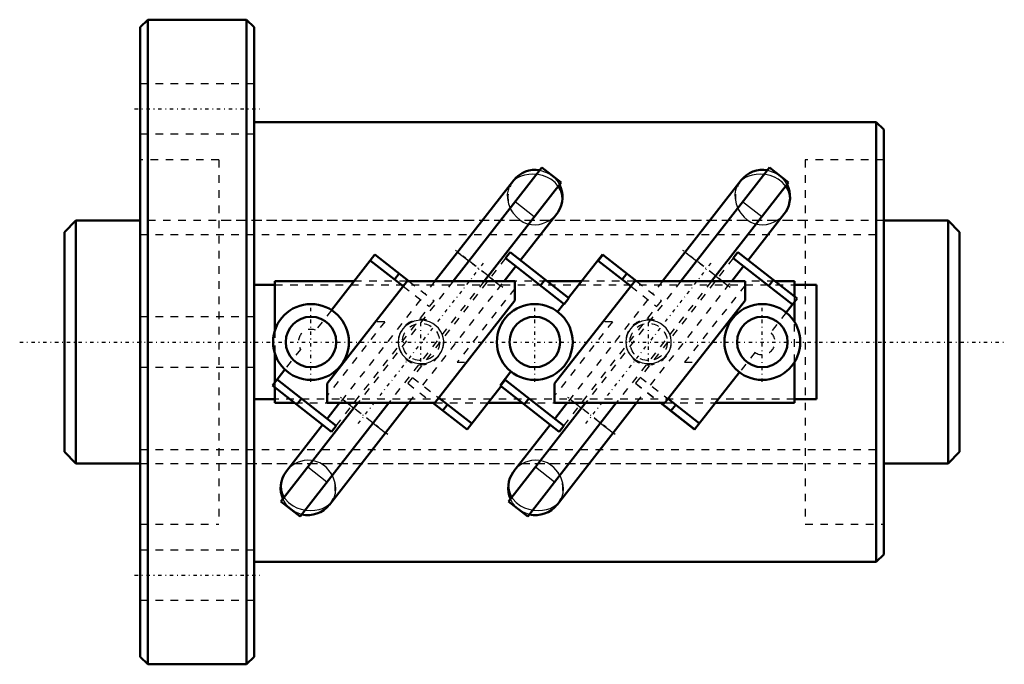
# Model space of a CAD drawing. Header units: millimetres. Extents: x -16 to 114, y -42 to 42.
import ezdxf

# ---------------------------------------------------------------- set-up
doc = ezdxf.new("R2010")
doc.units = ezdxf.units.MM
doc.linetypes.add('Center', pattern=[1.5, 0.45, -0.5, 0.05, -0.5])
doc.linetypes.add('Dashed', pattern=[2, 1, -1])
for name, color, linetype, lineweight in [('2d ConnectionPoints', 7, 'Continuous', 50), ('AM_0', 7, 'Continuous', 50), ('AM_4', 3, 'Continuous', 25), ('AM_5', 3, 'Continuous', 25), ('AM_7', 7, 'Center', 25), ('AM_9', 6, 'Dashed', 25)]:
    doc.layers.add(name, color=color, linetype=linetype, lineweight=lineweight)

# ---------------------------------------------------------------- blocks, each defined once
blk = doc.blocks.new('1_HBN3210_5_RRG1_108L_C0_0100__Nut_0_in_HBN3210_5RRG2_118LC0_0G200__rev_0')
at = {"layer": 'AM_0'}
for p, q in [((1, 42.5), (0, 41.5)), ((14, 42.5), (1, 42.5)), ((1, 42.5), (1, -42.5)), ((15, 41.5), (14, 42.5)), ((14, 42.5), (14, -42.5)), ((0, 41.5), (0, -41.5)), ((15, 41.5), (15, -41.5)), ((97, 29), (15, 29)), ((98, 28), (97, 29)), ((97, 29), (97, -29)), ((98, 28), (98, -28)), ((52.93, 22.99), (41.25, 8.03)), ((55.46, 21.02), (52.93, 22.99)), ((82.93, 22.99), (71.25, 8.03)), ((85.46, 21.02), (82.93, 22.99)), ((49.22, 21.33), (38.84, 8.03)), ((55.46, 21.02), (45.31, 8.03)), ((79.22, 21.33), (68.84, 8.03)), ((85.46, 21.02), (75.31, 8.03)), ((50.12, 10.78), (54.89, 16.89)), ((80.12, 10.78), (84.89, 16.89)), ((48.78, 11.83), (48.16, 11.04)), ((48.78, 11.83), (56.51, 5.79)), ((78.78, 11.83), (78.16, 11.04)), ((78.78, 11.83), (86.58, 5.73)), ((30.92, 11.55), (25.19, 4.21)), ((30.3, 10.76), (34.65, 7.36)), ((30.92, 11.55), (35.42, 8.03)), ((48.16, 11.04), (55.89, 5)), ((60.92, 11.55), (56.45, 5.83)), ((60.38, 10.7), (60.99, 11.49)), ((60.38, 10.7), (64.65, 7.36)), ((60.92, 11.55), (65.42, 8.03)), ((78.16, 11.04), (85.96, 4.94)), ((47.97, 8.03), (49.51, 10)), ((77.97, 8.03), (79.51, 10)), ((17.75, 8.03), (17.75, 1.56)), ((28.18, 8.03), (17.75, 8.03)), ((24.62, -5.48), (35.18, 8.03)), ((33.51, 8.26), (34.12, 9.05)), ((49.38, 8.03), (35.18, 8.03)), ((49.38, 8.03), (49.38, 5.48)), ((53.38, 8.23), (52.76, 7.44)), ((58.18, 8.03), (53.63, 8.03)), ((54.62, -5.48), (65.18, 8.03)), ((63.51, 8.26), (64.12, 9.05)), ((79.72, 8.03), (65.18, 8.03)), ((79.72, 8.03), (79.72, 5.48)), ((83.45, 8.17), (82.84, 7.39)), ((86.25, 8.03), (83.63, 8.03)), ((86.25, 5.99), (86.25, 8.03)), ((15, 7.55), (17.75, 7.55)), ((86.25, 7.55), (89.16, 7.55)), ((89.16, 7.55), (89.16, -7.55)), ((49.38, 5.48), (38.82, -8.04)), ((56.51, 5.79), (55.89, 5)), ((79.72, 5.48), (69.16, -8.04)), ((86.58, 5.73), (85.14, 3.89)), ((86.25, 2.63), (86.25, 5.31)), ((55.84, 5.04), (55.02, 3.99)), ((17.75, -1.56), (17.75, -5.31)), ((19.06, -3.63), (17.42, -5.73)), ((48.86, -3.89), (47.42, -5.73)), ((86.25, -8.04), (86.25, -2.63)), ((18.04, -4.94), (25.84, -11.04)), ((47.49, -5.79), (48.11, -5)), ((48.11, -5), (55.84, -11.04)), ((78.98, -3.99), (73.08, -11.55)), ((17.42, -5.73), (25.22, -11.83)), ((17.75, -5.99), (17.75, -8.04)), ((24.62, -8.04), (24.62, -5.48)), ((47.55, -5.83), (43.08, -11.55)), ((47.42, -5.73), (55.22, -11.83)), ((54.62, -8.04), (54.62, -5.48)), ((17.75, -7.55), (15, -7.55)), ((20.62, -8.23), (21.24, -7.44)), ((39.35, -7.36), (43.7, -10.76)), ((50.62, -8.23), (51.24, -7.44)), ((69.57, -7.51), (73.71, -10.74)), ((89.16, -7.55), (86.25, -7.55)), ((17.75, -8.04), (20.37, -8.04)), ((28.69, -8.04), (18.54, -21.02)), ((32.75, -8.04), (21.07, -22.99)), ((38.82, -8.04), (24.62, -8.04)), ((26.28, -8.04), (24.65, -10.12)), ((24.94, -21.45), (35.42, -8.04)), ((38.58, -8.04), (43.08, -11.55)), ((40.49, -8.26), (39.88, -9.05)), ((45.82, -8.04), (50.37, -8.04)), ((58.69, -8.04), (48.54, -21.02)), ((62.75, -8.04), (51.07, -22.99)), ((69.16, -8.04), (54.62, -8.04)), ((56.28, -8.04), (54.65, -10.12)), ((54.94, -21.45), (65.42, -8.04)), ((68.58, -8.04), (73.08, -11.55)), ((68.62, -8.04), (73.09, -11.53)), ((70.58, -8.3), (69.96, -9.09)), ((75.82, -8.04), (86.25, -8.04)), ((24.04, -10.91), (19.26, -17.02)), ((25.22, -11.83), (25.84, -11.04)), ((54.04, -10.91), (49.26, -17.02)), ((55.22, -11.83), (55.84, -11.04)), ((19.27, -17.01), (19.17, -17.15)), ((49.27, -17.01), (49.17, -17.15)), ((21.07, -22.99), (18.54, -21.02)), ((51.07, -22.99), (48.54, -21.02)), ((97, -29), (98, -28)), ((15, -29), (97, -29)), ((0, -41.5), (1, -42.5)), ((14, -42.5), (15, -41.5)), ((1, -42.5), (14, -42.5))]:
    blk.add_line(p, q, dxfattribs=at)
for points in [[(54.89, 16.88), (55.07, 17.14), (55.08, 17.16)], [(84.89, 16.88), (85.07, 17.14), (85.08, 17.16)]]:
    blk.add_lwpolyline(points, dxfattribs=at)
for centre, radius in [((22.5, 0), 5), ((52, 0), 5), ((82, 0), 5), ((22.5, 0), 3.33), ((52, 0), 3.33), ((82, 0), 3.33)]:
    blk.add_circle(centre, radius, dxfattribs=at)
for centre, start, end in [((52.06, 19.11), 80.1786, 142), ((82.06, 19.11), 80.1786, 142), ((52.06, 19.11), 327.132, 27.3757), ((82.06, 19.11), 327.132, 27.3757), ((22.1, -19.23), 144.5752, 203.8214), ((52.1, -19.23), 144.5752, 203.8214), ((22.1, -19.23), 256.6243, 322), ((52.1, -19.23), 256.6243, 322)]:
    blk.add_arc(centre, 3.6, start, end, dxfattribs=at)
at = {"layer": 'AM_4'}
for p, q in [((51.92, 16.5), (49.4, 18.47)), ((81.92, 16.5), (79.4, 18.47)), ((41.82, 11.85), (43.32, 10.69)), ((71.82, 11.85), (73.32, 10.69)), ((45.84, 8.71), (46.71, 8.03)), ((75.84, 8.71), (76.71, 8.03)), ((27.29, -8.04), (28.16, -8.71)), ((57.29, -8.04), (58.16, -8.71)), ((30.68, -10.69), (32.34, -11.98)), ((60.68, -10.69), (62.34, -11.98)), ((24.6, -18.47), (22.08, -16.5)), ((54.6, -18.47), (52.08, -16.5))]:
    blk.add_line(p, q, dxfattribs=at)
at = {"layer": 'AM_5', "linetype": 'Dashed'}
for centre in [(37, 0), (67, 0)]:
    blk.add_arc(centre, 3, 75, 15, dxfattribs=at)
at = {"layer": 'AM_7'}
for p, q in [((-0.75, 30.74), (15.75, 30.74)), ((47.78, 7.2), (41.54, 12.08)), ((77.78, 7.2), (71.54, 12.08)), ((28.74, -10.73), (45.42, 10.61)), ((58.74, -10.73), (75.42, 10.61)), ((22.5, -5.25), (22.5, 5.25)), ((52, -5.25), (52, 5.25)), ((82, -5.25), (82, 5.25)), ((37, -2.58), (37, 2.58)), ((67, -2.58), (67, 2.58)), ((32.62, -12.2), (26.38, -7.32)), ((62.62, -12.2), (56.38, -7.32)), ((-0.75, -30.74), (15.75, -30.74))]:
    blk.add_line(p, q, dxfattribs=at)
at = {"layer": 'AM_9'}
for p, q in [((15, 34.04), (0, 34.04)), ((0, 27.44), (15, 27.44)), ((10.35, 24), (0, 24)), ((10.35, 24), (10.35, -24)), ((87.65, 24), (87.65, -24)), ((98, 24), (87.65, 24)), ((49.03, 21.08), (48.92, 20.94)), ((79.03, 21.08), (78.92, 20.94)), ((48.94, 17.3), (49.04, 17.15)), ((78.94, 17.3), (79.04, 17.15)), ((87.65, 16), (10.35, 16)), ((48.16, 11.04), (35.28, -5.45)), ((45.84, 8.71), (43.32, 10.69)), ((78.16, 11.04), (65.28, -5.45)), ((75.84, 8.71), (73.32, 10.69)), ((35.18, 8.03), (28.18, 8.03)), ((41.25, 8.03), (28.69, -8.04)), ((45.31, 8.03), (32.75, -8.04)), ((35.42, 8.03), (38.72, 5.45)), ((37.23, -5.71), (47.97, 8.03)), ((38.84, 8.03), (37.54, 6.38)), ((46.71, 8.03), (47.49, 7.42)), ((53.63, 8.03), (49.38, 8.03)), ((65.18, 8.03), (58.18, 8.03)), ((71.25, 8.03), (58.69, -8.04)), ((75.31, 8.03), (62.75, -8.04)), ((65.42, 8.03), (68.72, 5.45)), ((67.25, -5.7), (77.97, 8.03)), ((68.84, 8.03), (67.54, 6.38)), ((76.71, 8.03), (77.49, 7.42)), ((83.63, 8.03), (79.72, 8.03)), ((17.75, 7.55), (86.25, 7.55)), ((34.65, 7.36), (38.11, 4.66)), ((49.38, 7.07), (41.76, -2.68)), ((64.65, 7.36), (68.11, 4.66)), ((79.72, 7.5), (71.76, -2.68)), ((25.84, -11.04), (38.72, 5.45)), ((36.92, 5.59), (26.28, -8.04)), ((55.84, -11.04), (68.72, 5.45)), ((66.92, 5.59), (56.28, -8.04)), ((86.25, 5.31), (86.25, 5.99)), ((25.19, 4.21), (23.11, 1.55)), ((15, 3.3), (0, 3.3)), ((32.24, 2.68), (24.62, -7.07)), ((32.24, 2.68), (30.99, 2.68)), ((62.24, 2.68), (54.62, -7.07)), ((62.24, 2.68), (60.99, 2.68)), ((85.14, 3.89), (83.09, 1.26)), ((86.25, -2.63), (86.25, 2.63)), ((17.75, 1.56), (17.75, -1.56)), ((21.14, -0.97), (19.06, -3.63)), ((81.04, -1.36), (78.98, -3.99)), ((0, -3.3), (15, -3.3)), ((41.76, -2.68), (43.01, -2.68)), ((71.76, -2.68), (73.35, -2.68)), ((35.89, -4.66), (39.35, -7.36)), ((65.91, -4.65), (69.57, -7.51)), ((17.75, -5.31), (17.75, -5.99)), ((35.28, -5.45), (38.58, -8.04)), ((65.28, -5.45), (68.58, -8.04)), ((65.29, -5.44), (68.62, -8.04)), ((65.42, -8.04), (66.63, -6.48)), ((86.25, -7.55), (17.75, -7.55)), ((26.66, -7.55), (27.29, -8.04)), ((35.42, -8.04), (36.62, -6.5)), ((56.66, -7.55), (57.29, -8.04)), ((20.37, -8.04), (24.62, -8.04)), ((30.68, -10.69), (28.16, -8.71)), ((38.82, -8.04), (45.82, -8.04)), ((50.37, -8.04), (54.62, -8.04)), ((60.68, -10.69), (58.16, -8.71)), ((69.16, -8.04), (75.82, -8.04)), ((10.35, -16), (87.65, -16)), ((25.31, -17.58), (25.22, -17.43)), ((55.31, -17.58), (55.22, -17.43)), ((0, -24), (10.35, -24)), ((87.65, -24), (98, -24)), ((15, -27.44), (0, -27.44)), ((0, -34.04), (15, -34.04))]:
    blk.add_line(p, q, dxfattribs=at)
for points in [[(55.57, 18.41), (55.61, 18.78), (55.57, 19.37), (55.4, 19.96), (55.1, 20.52), (54.67, 21.02), (54.1, 21.46), (53.6, 21.72), (53.02, 21.94), (52.42, 22.07), (51.75, 22.13), (51.21, 22.1), (50.66, 22.01), (50.22, 21.87), (49.8, 21.68), (49.65, 21.6)], [(52.67, 22.65), (53.57, 22.37), (54.09, 22.08), (54.56, 21.69), (54.94, 21.26), (55.25, 20.76)], [(85.57, 18.41), (85.61, 18.78), (85.57, 19.37), (85.4, 19.96), (85.1, 20.52), (84.67, 21.02), (84.1, 21.46), (83.6, 21.72), (83.02, 21.94), (82.42, 22.07), (81.75, 22.13), (81.21, 22.1), (80.66, 22.01), (80.22, 21.87), (79.8, 21.68), (79.65, 21.6)], [(82.67, 22.65), (83.57, 22.37), (84.09, 22.08), (84.56, 21.69), (84.94, 21.26), (85.25, 20.76)], [(48.92, 20.94), (48.89, 20.9), (48.64, 20.49), (48.48, 20.04), (48.38, 19.5), (48.4, 18.92), (48.53, 18.23), (48.76, 17.66)], [(49.65, 21.6), (49.23, 21.28), (49.03, 21.08)], [(78.92, 20.94), (78.89, 20.9), (78.64, 20.49), (78.48, 20.04), (78.38, 19.5), (78.4, 18.92), (78.53, 18.23), (78.76, 17.66)], [(79.65, 21.6), (79.23, 21.28), (79.03, 21.08)], [(48.76, 17.66), (48.82, 17.53), (48.94, 17.3)], [(49.04, 17.15), (49.16, 16.97), (49.62, 16.44), (50.02, 16.1), (50.49, 15.81), (51.01, 15.6), (51.58, 15.48), (52.07, 15.45), (52.57, 15.5), (53.03, 15.61), (53.48, 15.78), (53.93, 16.02), (54.34, 16.32), (54.74, 16.71), (54.89, 16.88)], [(55.08, 17.16), (55.35, 17.65), (55.37, 17.7)], [(78.76, 17.66), (78.82, 17.53), (78.94, 17.3)], [(79.04, 17.15), (79.16, 16.97), (79.62, 16.44), (80.02, 16.1), (80.49, 15.81), (81.01, 15.6), (81.58, 15.48), (82.07, 15.45), (82.57, 15.5), (83.03, 15.61), (83.48, 15.78), (83.93, 16.02), (84.34, 16.32), (84.74, 16.71), (84.89, 16.88)], [(85.08, 17.16), (85.35, 17.65), (85.37, 17.7)], [(34.93, 2.07), (34.63, 1.75), (34.38, 1.4), (34.17, 0.95), (34.04, 0.48), (34, 0.02), (34.04, -0.45), (34.15, -0.89), (34.33, -1.31), (34.58, -1.69), (34.9, -2.04), (35.28, -2.34), (35.7, -2.58), (36.17, -2.75), (36.67, -2.84), (37.19, -2.85), (37.71, -2.78), (38.21, -2.61), (38.68, -2.37), (39.09, -2.05), (39.43, -1.67), (39.7, -1.25), (39.88, -0.79), (39.98, -0.32), (40, 0.15), (39.93, 0.6), (39.79, 1.04), (39.58, 1.45), (39.31, 1.82), (38.97, 2.15), (38.58, 2.43), (38.13, 2.65), (37.65, 2.79), (37.14, 2.86), (36.62, 2.84), (36.11, 2.73), (35.62, 2.54), (34.93, 2.07)], [(64.93, 2.07), (64.63, 1.75), (64.38, 1.4), (64.17, 0.95), (64.04, 0.48), (64, 0.02), (64.04, -0.45), (64.15, -0.89), (64.33, -1.31), (64.58, -1.69), (64.9, -2.04), (65.28, -2.34), (65.7, -2.58), (66.17, -2.75), (66.67, -2.84), (67.19, -2.85), (67.71, -2.78), (68.21, -2.61), (68.68, -2.37), (69.09, -2.05), (69.43, -1.67), (69.7, -1.25), (69.88, -0.79), (69.98, -0.32), (70, 0.15), (69.93, 0.6), (69.79, 1.04), (69.58, 1.45), (69.31, 1.82), (68.97, 2.15), (68.58, 2.43), (68.13, 2.65), (67.65, 2.79), (67.14, 2.86), (66.62, 2.84), (66.11, 2.73), (65.62, 2.54), (64.93, 2.07)], [(20.8, -15.85), (20.27, -16.12), (19.78, -16.48), (19.38, -16.87), (19.27, -17.01)], [(25.04, -17.15), (24.53, -16.57), (24.14, -16.23), (23.67, -15.95), (23.16, -15.74), (22.59, -15.61), (22.1, -15.58), (21.59, -15.63), (20.8, -15.85)], [(50.8, -15.85), (50.27, -16.12), (49.78, -16.48), (49.38, -16.87), (49.27, -17.01)], [(55.04, -17.15), (54.53, -16.57), (54.14, -16.23), (53.67, -15.95), (53.16, -15.74), (52.59, -15.61), (52.1, -15.58), (51.59, -15.63), (50.8, -15.85)], [(19.17, -17.15), (19.05, -17.31), (18.79, -17.83), (18.78, -17.84)], [(25.14, -17.31), (25.11, -17.25), (25.04, -17.15)], [(25.25, -21.05), (25.36, -20.89), (25.57, -20.51), (25.75, -19.92), (25.79, -19.28), (25.7, -18.63), (25.49, -17.97), (25.31, -17.58)], [(49.17, -17.15), (49.05, -17.31), (48.79, -17.83), (48.78, -17.84)], [(55.14, -17.31), (55.11, -17.25), (55.04, -17.15)], [(55.25, -21.05), (55.36, -20.89), (55.57, -20.51), (55.75, -19.92), (55.79, -19.28), (55.7, -18.63), (55.49, -17.97), (55.31, -17.58)], [(18.59, -18.52), (18.55, -18.96), (18.61, -19.54), (18.79, -20.13), (19.11, -20.68), (19.55, -21.17), (20.13, -21.59), (20.64, -21.85), (21.22, -22.05), (21.82, -22.17), (22.48, -22.22), (23.02, -22.19), (23.57, -22.09), (24.01, -21.95), (24.42, -21.75), (24.78, -21.52), (25.08, -21.25)], [(48.59, -18.52), (48.55, -18.96), (48.61, -19.54), (48.79, -20.13), (49.11, -20.68), (49.55, -21.17), (50.13, -21.59), (50.64, -21.85), (51.22, -22.05), (51.82, -22.17), (52.48, -22.22), (53.02, -22.19), (53.57, -22.09), (54.01, -21.95), (54.42, -21.75), (54.78, -21.52), (55.08, -21.25)], [(21.27, -22.73), (20.37, -22.38), (19.87, -22.05), (19.42, -21.63), (19.08, -21.19), (18.81, -20.68)], [(51.27, -22.73), (50.37, -22.38), (49.87, -22.05), (49.42, -21.63), (49.08, -21.19), (48.81, -20.68)], [(25.08, -21.25), (25.09, -21.24), (25.25, -21.05)], [(55.08, -21.25), (55.09, -21.24), (55.25, -21.05)]]:
    blk.add_lwpolyline(points, dxfattribs=at)
for centre in [(37, 0), (67, 0)]:
    blk.add_circle(centre, 2.46, dxfattribs=at)
for centre, radius, start, end in [((52.06, 19.11), 3.6, 142, 213.0557), ((82.06, 19.11), 3.6, 142, 213.0557), ((22.5, 0), 1.67, 68.5174, 215.4826), ((82, 0), 1.67, 234.7457, 49.2543), ((22.1, -19.23), 3.6, 322, 35.4226), ((52.1, -19.23), 3.6, 322, 35.4226)]:
    blk.add_arc(centre, radius, start, end, dxfattribs=at)
blk = doc.blocks.new('2_RR0100HBN3210_50S_0_in_HBN3210_5RRG2_118LC0_0G200__rev_0')
at = {"layer": 'AM_0'}
for p, q in [((-8.5, 16), (-10, 14.5)), ((0, 16), (-8.5, 16)), ((-8.5, 16), (-8.5, -16)), ((106.5, 16), (98, 16)), ((108, 14.5), (106.5, 16)), ((106.5, 16), (106.5, -16)), ((-10, 14.5), (-10, -14.5)), ((108, 14.5), (108, -14.5)), ((-10, -14.5), (-8.5, -16)), ((106.5, -16), (108, -14.5)), ((-8.5, -16), (0, -16)), ((98, -16), (106.5, -16))]:
    blk.add_line(p, q, dxfattribs=at)
at = {"layer": 'AM_5', "linetype": 'Dashed'}
for p, q in [((0, 14.1595), (98, 14.1595)), ((0, -14.1595), (98, -14.1595))]:
    blk.add_line(p, q, dxfattribs=at)
at = {"layer": 'AM_7'}
blk.add_line((-15.9, 0), (113.9, 0), dxfattribs=at)
at = {"layer": 'AM_9'}
for p, q in [((98, 16), (0, 16)), ((0, -16), (98, -16))]:
    blk.add_line(p, q, dxfattribs=at)

msp = doc.modelspace()

# ---------------------------------------------------------------- linework, layer by layer
at = {"layer": '2d ConnectionPoints'}
msp.add_point((0, 0), dxfattribs=at)
msp.add_point((0, 0), dxfattribs=at)

# ---------------------------------------------------------------- block references
for name in ['1_HBN3210_5_RRG1_108L_C0_0100__Nut_0_in_HBN3210_5RRG2_118LC0_0G200__rev_0', '2_RR0100HBN3210_50S_0_in_HBN3210_5RRG2_118LC0_0G200__rev_0']:
    msp.add_blockref(name, (0, 0))

doc.saveas('drawing.dxf')
